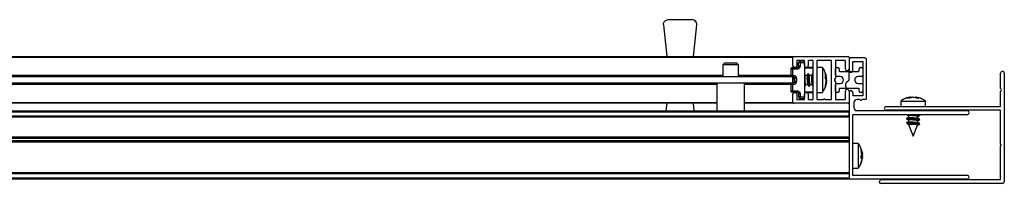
# Model space of a CAD drawing. Header units: millimetres. Extents: x 1896.76 to 1897.96, y 2768.06 to 2768.11.
# Tile 3 of 3: x 1897.65 to 1897.96, y 2768.06 to 2768.11. Entities that reach past the tile are written whole.
import ezdxf

# ---------------------------------------------------------------- set-up
doc = ezdxf.new("R2010")
doc.units = ezdxf.units.MM
doc.layers.add('SANINDUSA', color=3, linetype='Continuous')

msp = doc.modelspace()

# ---------------------------------------------------------------- linework, layer by layer
at = {"layer": 'SANINDUSA'}
for p, q in [((1897.855246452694, 2768.110111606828), (1897.855238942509, 2768.11026170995)), ((1897.855246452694, 2768.110111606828), (1897.85627737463, 2768.09986170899)), ((1897.856738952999, 2768.111761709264), (1897.86442211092, 2768.111761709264)), ((1897.864883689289, 2768.09986170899), (1897.865914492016, 2768.110111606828)), ((1897.362780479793, 2768.09986170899), (1897.896780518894, 2768.09986170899)), ((1897.896780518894, 2768.099561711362), (1897.362780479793, 2768.099561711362)), ((1897.896780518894, 2768.099561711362), (1897.896780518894, 2768.09986170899)), ((1897.896780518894, 2768.096961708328), (1897.896780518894, 2768.099561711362)), ((1897.897080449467, 2768.09986170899), (1897.914480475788, 2768.09986170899)), ((1897.91478052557, 2768.099561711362), (1897.91478052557, 2768.098961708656)), ((1897.919880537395, 2768.099461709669), (1897.91528048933, 2768.099461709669)), ((1897.874780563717, 2768.097761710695), (1897.874280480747, 2768.097261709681)), ((1897.874280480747, 2768.097261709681), (1897.874280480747, 2768.093361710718)), ((1897.879280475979, 2768.097261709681), (1897.874280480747, 2768.097261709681)), ((1897.878780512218, 2768.097761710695), (1897.874780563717, 2768.097761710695)), ((1897.879280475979, 2768.097261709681), (1897.878780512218, 2768.097761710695)), ((1897.879280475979, 2768.093361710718), (1897.879280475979, 2768.097261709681)), ((1897.896571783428, 2768.096326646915), (1897.898089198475, 2768.096353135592)), ((1897.896780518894, 2768.096961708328), (1897.896780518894, 2768.096330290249)), ((1897.898533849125, 2768.096361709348), (1897.896780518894, 2768.096361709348)), ((1897.897980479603, 2768.098561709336), (1897.897980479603, 2768.096961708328)), ((1897.900380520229, 2768.098661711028), (1897.898080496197, 2768.098661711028)), ((1897.899071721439, 2768.097837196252), (1897.898580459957, 2768.097837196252)), ((1897.898580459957, 2768.096853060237), (1897.898580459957, 2768.097837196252)), ((1897.900480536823, 2768.098361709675), (1897.899071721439, 2768.098337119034)), ((1897.900480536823, 2768.097861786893), (1897.899071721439, 2768.097837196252)), ((1897.899071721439, 2768.097837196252), (1897.899071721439, 2768.096853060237)), ((1897.900480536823, 2768.096961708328), (1897.900480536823, 2768.098561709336)), ((1897.900480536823, 2768.097861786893), (1897.900480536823, 2768.086861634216)), ((1897.903080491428, 2768.096361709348), (1897.900480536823, 2768.096361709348)), ((1897.903280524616, 2768.096161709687), (1897.900480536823, 2768.096161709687)), ((1897.901680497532, 2768.098561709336), (1897.901680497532, 2768.096961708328)), ((1897.903180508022, 2768.098661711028), (1897.901780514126, 2768.098661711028)), ((1897.903280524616, 2768.086161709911), (1897.903280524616, 2768.098561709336)), ((1897.904480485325, 2768.098561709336), (1897.904480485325, 2768.086161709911)), ((1897.906204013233, 2768.096361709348), (1897.904480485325, 2768.096361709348)), ((1897.90908053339, 2768.098661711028), (1897.904580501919, 2768.098661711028)), ((1897.906204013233, 2768.096361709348), (1897.906204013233, 2768.088361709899)), ((1897.906445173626, 2768.095977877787), (1897.906205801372, 2768.096305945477)), ((1897.909180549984, 2768.086161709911), (1897.909180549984, 2768.098561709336)), ((1897.910380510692, 2768.098561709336), (1897.910380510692, 2768.092916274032)), ((1897.913480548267, 2768.098661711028), (1897.910480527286, 2768.098661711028)), ((1897.910780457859, 2768.096361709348), (1897.911180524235, 2768.096361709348)), ((1897.913580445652, 2768.095961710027), (1897.913580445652, 2768.098561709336)), ((1897.91478052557, 2768.098961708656), (1897.91478052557, 2768.095461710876)), ((1897.915980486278, 2768.095461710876), (1897.915980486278, 2768.098261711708)), ((1897.915980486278, 2768.098261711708), (1897.919180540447, 2768.098261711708)), ((1897.918380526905, 2768.096361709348), (1897.918780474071, 2768.096361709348)), ((1897.919180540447, 2768.098261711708), (1897.919180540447, 2768.087261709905)), ((1897.920380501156, 2768.086561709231), (1897.920380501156, 2768.098961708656)), ((1897.896780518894, 2768.093361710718), (1897.362780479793, 2768.093361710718)), ((1897.38528051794, 2768.093861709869), (1897.874280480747, 2768.093861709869)), ((1897.879280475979, 2768.093861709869), (1897.896080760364, 2768.093861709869)), ((1897.896571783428, 2768.095826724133), (1897.896080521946, 2768.095826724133)), ((1897.896080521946, 2768.095826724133), (1897.896080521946, 2768.093875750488)), ((1897.896080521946, 2768.093875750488), (1897.896571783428, 2768.093875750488)), ((1897.898089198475, 2768.095853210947), (1897.896571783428, 2768.095826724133)), ((1897.896571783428, 2768.095826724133), (1897.896571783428, 2768.093875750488)), ((1897.896571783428, 2768.093875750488), (1897.896889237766, 2768.093870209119)), ((1897.896889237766, 2768.093370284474), (1897.896571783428, 2768.093375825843)), ((1897.896780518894, 2768.093372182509), (1897.896780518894, 2768.093361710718)), ((1897.896780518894, 2768.091361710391), (1897.896780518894, 2768.093361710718)), ((1897.900723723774, 2768.093821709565), (1897.900480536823, 2768.094222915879)), ((1897.901369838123, 2768.093821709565), (1897.900688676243, 2768.093821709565)), ((1897.901608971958, 2768.094368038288), (1897.901349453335, 2768.093775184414)), ((1897.90212371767, 2768.093821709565), (1897.901785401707, 2768.094379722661)), ((1897.90276983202, 2768.093821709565), (1897.902088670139, 2768.093821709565)), ((1897.903008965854, 2768.094368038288), (1897.902749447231, 2768.093775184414)), ((1897.903280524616, 2768.094222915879), (1897.903185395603, 2768.094379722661)), ((1897.907201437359, 2768.094511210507), (1897.907201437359, 2768.09442838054)), ((1897.907201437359, 2768.094327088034), (1897.907415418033, 2768.093555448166)), ((1897.907201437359, 2768.09372171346), (1897.907201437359, 2768.094327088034)), ((1897.907201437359, 2768.093652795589), (1897.90753510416, 2768.093074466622)), ((1897.907201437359, 2768.092766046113), (1897.907201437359, 2768.093652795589)), ((1897.90753510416, 2768.093074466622), (1897.907201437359, 2768.092997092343)), ((1897.907450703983, 2768.09343785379), (1897.907355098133, 2768.093951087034)), ((1897.90753510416, 2768.093074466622), (1897.907394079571, 2768.093681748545)), ((1897.907443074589, 2768.093053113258), (1897.90753510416, 2768.09264368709)), ((1897.910380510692, 2768.093861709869), (1897.910380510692, 2768.095961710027)), ((1897.911880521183, 2768.093461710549), (1897.910780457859, 2768.093461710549)), ((1897.911580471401, 2768.095961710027), (1897.911580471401, 2768.095261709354)), ((1897.911730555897, 2768.09511171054), (1897.914893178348, 2768.09511171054)), ((1897.91478052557, 2768.092450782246), (1897.91478052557, 2768.094611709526)), ((1897.91528048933, 2768.09511171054), (1897.917830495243, 2768.09511171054)), ((1897.918780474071, 2768.093461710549), (1897.917680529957, 2768.093461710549)), ((1897.917980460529, 2768.095261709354), (1897.917980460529, 2768.095961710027)), ((1897.919180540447, 2768.095961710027), (1897.919180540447, 2768.093861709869)), ((1897.96338048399, 2768.089664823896), (1897.96338048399, 2768.094511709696)), ((1897.964580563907, 2768.094511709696), (1897.964580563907, 2768.059711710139)), ((1897.896780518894, 2768.091361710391), (1897.362780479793, 2768.091361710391)), ((1897.872330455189, 2768.090861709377), (1897.387230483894, 2768.090861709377)), ((1897.872330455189, 2768.091361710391), (1897.872330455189, 2768.082461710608)), ((1897.881230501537, 2768.082461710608), (1897.881230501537, 2768.091361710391)), ((1897.896080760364, 2768.090861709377), (1897.881230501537, 2768.090861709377)), ((1897.896571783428, 2768.090847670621), (1897.896080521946, 2768.090847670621)), ((1897.896080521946, 2768.090847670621), (1897.896080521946, 2768.088896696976)), ((1897.896571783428, 2768.091347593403), (1897.896889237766, 2768.091353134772)), ((1897.896889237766, 2768.090853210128), (1897.896571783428, 2768.090847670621)), ((1897.896571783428, 2768.090847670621), (1897.896571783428, 2768.088896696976)), ((1897.896780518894, 2768.091361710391), (1897.896780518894, 2768.091351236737)), ((1897.897380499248, 2768.091853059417), (1897.897380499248, 2768.092870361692)), ((1897.897871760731, 2768.092870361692), (1897.897871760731, 2768.091853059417)), ((1897.900651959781, 2768.090355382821), (1897.900911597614, 2768.090948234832)), ((1897.900866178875, 2768.090901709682), (1897.901537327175, 2768.090901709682)), ((1897.901480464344, 2768.091010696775), (1897.901516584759, 2768.090935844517)), ((1897.901516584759, 2768.090935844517), (1897.901875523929, 2768.090343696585)), ((1897.902051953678, 2768.090355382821), (1897.902311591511, 2768.090948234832)), ((1897.902266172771, 2768.090901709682), (1897.902937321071, 2768.090901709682)), ((1897.90288045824, 2768.091010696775), (1897.902916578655, 2768.090935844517)), ((1897.902916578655, 2768.090935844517), (1897.903275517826, 2768.090343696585)), ((1897.90753510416, 2768.092079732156), (1897.907201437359, 2768.092766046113)), ((1897.907201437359, 2768.090596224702), (1897.90753510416, 2768.092079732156)), ((1897.90753510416, 2768.091648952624), (1897.907201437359, 2768.090212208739)), ((1897.907201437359, 2768.090212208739), (1897.907201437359, 2768.090596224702)), ((1897.907272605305, 2768.092619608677), (1897.90753510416, 2768.09264368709)), ((1897.907298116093, 2768.091703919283), (1897.90753510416, 2768.092444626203)), ((1897.90753510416, 2768.092278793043), (1897.907380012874, 2768.091684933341)), ((1897.90753510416, 2768.09264368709), (1897.907447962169, 2768.092464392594)), ((1897.91036239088, 2768.092858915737), (1897.910134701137, 2768.092533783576)), ((1897.910134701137, 2768.092189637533), (1897.91036239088, 2768.091864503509)), ((1897.910380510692, 2768.091807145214), (1897.910380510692, 2768.086161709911)), ((1897.910380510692, 2768.088761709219), (1897.910380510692, 2768.090861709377)), ((1897.910780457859, 2768.091261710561), (1897.911880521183, 2768.091261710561)), ((1897.91378047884, 2768.09011170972), (1897.91378047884, 2768.091239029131)), ((1897.913946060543, 2768.091610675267), (1897.914714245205, 2768.092302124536)), ((1897.917680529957, 2768.091261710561), (1897.918780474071, 2768.091261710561)), ((1897.919180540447, 2768.090861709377), (1897.919180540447, 2768.088761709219)), ((1897.896080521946, 2768.088896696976), (1897.896571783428, 2768.088896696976)), ((1897.896571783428, 2768.088896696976), (1897.898089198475, 2768.088870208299)), ((1897.898089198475, 2768.088370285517), (1897.896571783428, 2768.088396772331)), ((1897.896780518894, 2768.088393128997), (1897.896780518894, 2768.087761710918)), ((1897.896780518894, 2768.088361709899), (1897.898533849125, 2768.088361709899)), ((1897.896780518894, 2768.085161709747), (1897.896780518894, 2768.087761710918)), ((1897.897980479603, 2768.087761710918), (1897.897980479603, 2768.086161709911)), ((1897.898534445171, 2768.088361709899), (1897.898580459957, 2768.088148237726)), ((1897.898580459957, 2768.087870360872), (1897.898580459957, 2768.086886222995)), ((1897.899071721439, 2768.086886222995), (1897.898580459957, 2768.086886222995)), ((1897.899071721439, 2768.087870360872), (1897.899071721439, 2768.086886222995)), ((1897.900480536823, 2768.086861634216), (1897.899071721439, 2768.086886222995)), ((1897.900480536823, 2768.088561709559), (1897.903280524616, 2768.088561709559)), ((1897.900480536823, 2768.088361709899), (1897.903080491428, 2768.088361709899)), ((1897.900480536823, 2768.086161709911), (1897.900480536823, 2768.087761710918)), ((1897.901680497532, 2768.087761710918), (1897.901680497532, 2768.086161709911)), ((1897.904480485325, 2768.088361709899), (1897.906204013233, 2768.088361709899)), ((1897.911180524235, 2768.088361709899), (1897.910780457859, 2768.088361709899)), ((1897.911580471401, 2768.089461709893), (1897.911580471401, 2768.088761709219)), ((1897.914280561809, 2768.089611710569), (1897.911730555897, 2768.089611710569)), ((1897.913580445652, 2768.086161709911), (1897.913580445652, 2768.088761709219)), ((1897.917830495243, 2768.089611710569), (1897.914280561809, 2768.089611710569)), ((1897.91478052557, 2768.088761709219), (1897.91478052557, 2768.088261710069)), ((1897.91478052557, 2768.088261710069), (1897.91478052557, 2768.060961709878)), ((1897.915980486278, 2768.088261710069), (1897.915980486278, 2768.087261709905)), ((1897.919180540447, 2768.087261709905), (1897.915980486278, 2768.087261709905)), ((1897.917980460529, 2768.088761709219), (1897.917980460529, 2768.089461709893)), ((1897.918780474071, 2768.088361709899), (1897.918380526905, 2768.088361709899)), ((1897.933454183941, 2768.086532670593), (1897.934564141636, 2768.086866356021)), ((1897.935312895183, 2768.086866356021), (1897.934121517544, 2768.086532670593)), ((1897.934613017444, 2768.086670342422), (1897.934564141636, 2768.086866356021)), ((1897.935064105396, 2768.086866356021), (1897.934634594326, 2768.086768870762)), ((1897.936454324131, 2768.086532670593), (1897.935312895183, 2768.086866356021)), ((1897.935348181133, 2768.086866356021), (1897.936006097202, 2768.086682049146)), ((1897.935596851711, 2768.086866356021), (1897.936026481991, 2768.086768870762)), ((1897.936096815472, 2768.086866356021), (1897.936043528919, 2768.086652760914)), ((1897.936096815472, 2768.086866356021), (1897.937153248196, 2768.086532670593)), ((1897.96338048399, 2768.083911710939), (1897.96338048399, 2768.088658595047)), ((1897.9636103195, 2768.08935454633), (1897.96340384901, 2768.089600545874)), ((1897.96340384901, 2768.088722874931), (1897.9636103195, 2768.088968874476)), ((1897.387230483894, 2768.085161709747), (1897.872330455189, 2768.085161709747)), ((1897.872330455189, 2768.084861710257), (1897.387230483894, 2768.084861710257)), ((1897.85627737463, 2768.084861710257), (1897.856035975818, 2768.082461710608)), ((1897.8651250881, 2768.082461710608), (1897.864883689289, 2768.084861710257)), ((1897.881230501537, 2768.085161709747), (1897.896780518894, 2768.085161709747)), ((1897.896780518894, 2768.084861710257), (1897.881230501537, 2768.084861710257)), ((1897.896780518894, 2768.084861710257), (1897.896780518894, 2768.085161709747)), ((1897.914480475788, 2768.084861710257), (1897.897080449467, 2768.084861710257)), ((1897.898080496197, 2768.086061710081), (1897.900380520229, 2768.086061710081)), ((1897.900480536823, 2768.086361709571), (1897.899071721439, 2768.086386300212)), ((1897.901780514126, 2768.086061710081), (1897.903180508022, 2768.086061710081)), ((1897.904580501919, 2768.086061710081), (1897.906530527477, 2768.086061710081)), ((1897.907130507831, 2768.086061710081), (1897.90908053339, 2768.086061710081)), ((1897.910480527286, 2768.086061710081), (1897.913480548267, 2768.086061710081)), ((1897.91628053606, 2768.085061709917), (1897.91628053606, 2768.083461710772)), ((1897.918280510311, 2768.086061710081), (1897.917280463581, 2768.086061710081)), ((1897.919880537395, 2768.086061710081), (1897.918880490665, 2768.086061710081)), ((1897.92668047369, 2768.083811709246), (1897.963280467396, 2768.083811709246)), ((1897.931330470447, 2768.085535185), (1897.931330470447, 2768.083811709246)), ((1897.931330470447, 2768.085535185), (1897.938093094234, 2768.085535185)), ((1897.934121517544, 2768.086532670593), (1897.933454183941, 2768.086532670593)), ((1897.937153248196, 2768.086532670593), (1897.936454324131, 2768.086532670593)), ((1897.938093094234, 2768.085535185), (1897.93933048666, 2768.085535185)), ((1897.93933048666, 2768.083811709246), (1897.93933048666, 2768.085535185)), ((1896.810780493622, 2768.082461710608), (1897.91478052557, 2768.082461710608)), ((1896.810780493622, 2768.082161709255), (1897.91478052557, 2768.082161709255)), ((1897.91478052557, 2768.080761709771), (1896.810780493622, 2768.080761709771)), ((1897.91478052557, 2768.08046171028), (1896.810780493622, 2768.08046171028)), ((1897.91478052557, 2768.08036171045), (1896.810780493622, 2768.08036171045)), ((1897.91478052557, 2768.080761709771), (1897.91478052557, 2768.082161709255)), ((1897.915980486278, 2768.081261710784), (1897.952680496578, 2768.081261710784)), ((1897.915980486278, 2768.061661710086), (1897.915980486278, 2768.081261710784)), ((1897.952680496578, 2768.082461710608), (1897.917280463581, 2768.082461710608)), ((1897.963280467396, 2768.082611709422), (1897.92668047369, 2768.082611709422)), ((1897.933311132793, 2768.081215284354), (1897.93387046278, 2768.08087329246)), ((1897.933316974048, 2768.082611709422), (1897.933562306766, 2768.082461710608)), ((1897.933423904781, 2768.081261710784), (1897.933867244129, 2768.080952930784)), ((1897.933495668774, 2768.082611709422), (1897.93371107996, 2768.082461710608)), ((1897.93387046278, 2768.080982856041), (1897.93387046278, 2768.080278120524)), ((1897.9367631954, 2768.080634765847), (1897.937363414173, 2768.080866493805)), ((1897.936790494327, 2768.079972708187), (1897.936790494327, 2768.080660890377)), ((1897.937375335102, 2768.080965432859), (1897.936949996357, 2768.081261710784)), ((1897.937237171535, 2768.082461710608), (1897.937021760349, 2768.082611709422)), ((1897.937349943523, 2768.081108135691), (1897.937098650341, 2768.081261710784)), ((1897.937349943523, 2768.082508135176), (1897.937180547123, 2768.082611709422)), ((1897.93740752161, 2768.082461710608), (1897.937349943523, 2768.082508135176)), ((1897.96338048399, 2768.071761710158), (1897.96338048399, 2768.082511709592)), ((1897.933285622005, 2768.079957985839), (1897.933867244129, 2768.0795529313)), ((1897.933285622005, 2768.078557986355), (1897.933867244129, 2768.078152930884)), ((1897.933897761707, 2768.080288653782), (1897.933297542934, 2768.080056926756)), ((1897.933897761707, 2768.078888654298), (1897.933297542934, 2768.07865692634)), ((1897.933311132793, 2768.079815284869), (1897.93387046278, 2768.079473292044)), ((1897.933311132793, 2768.078415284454), (1897.93387046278, 2768.07807329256)), ((1897.93387046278, 2768.079582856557), (1897.93387046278, 2768.078878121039)), ((1897.93387046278, 2768.078182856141), (1897.93387046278, 2768.078011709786)), ((1897.93387046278, 2768.078011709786), (1897.935330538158, 2768.074311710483)), ((1897.936317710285, 2768.078011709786), (1897.93387046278, 2768.078011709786)), ((1897.935330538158, 2768.074311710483), (1897.936717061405, 2768.077825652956)), ((1897.936674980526, 2768.077800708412), (1897.937363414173, 2768.078066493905)), ((1897.936684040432, 2768.077851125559), (1897.937337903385, 2768.078135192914)), ((1897.936717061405, 2768.077825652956), (1897.936736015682, 2768.077873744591)), ((1897.9367631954, 2768.079234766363), (1897.937363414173, 2768.079466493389)), ((1897.937349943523, 2768.079708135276), (1897.936790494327, 2768.080050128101)), ((1897.936790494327, 2768.078572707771), (1897.936790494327, 2768.079260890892)), ((1897.937349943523, 2768.07830813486), (1897.936790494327, 2768.078650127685)), ((1897.937375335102, 2768.079565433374), (1897.936793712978, 2768.079970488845)), ((1897.937375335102, 2768.07816543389), (1897.936793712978, 2768.078570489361)), ((1896.810780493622, 2768.074061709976), (1897.91478052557, 2768.074061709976)), ((1896.810780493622, 2768.073961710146), (1897.91478052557, 2768.073961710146)), ((1896.810780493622, 2768.073661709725), (1897.91478052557, 2768.073661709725)), ((1897.91478052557, 2768.072761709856), (1896.810780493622, 2768.072761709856)), ((1897.91478052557, 2768.0724617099), (1896.810780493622, 2768.0724617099)), ((1897.91478052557, 2768.07236171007), (1896.810780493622, 2768.07236171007)), ((1897.91478052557, 2768.072761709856), (1897.91478052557, 2768.073661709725)), ((1897.917704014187, 2768.071961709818), (1897.915980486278, 2768.071961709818)), ((1897.917704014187, 2768.071961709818), (1897.917704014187, 2768.063961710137)), ((1897.917930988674, 2768.071591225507), (1897.917716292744, 2768.071912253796)), ((1897.96338048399, 2768.060411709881), (1897.96338048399, 2768.071161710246)), ((1897.918701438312, 2768.070145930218), (1897.919035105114, 2768.068587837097)), ((1897.918701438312, 2768.069981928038), (1897.918701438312, 2768.070145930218)), ((1897.919035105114, 2768.06840386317), (1897.918701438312, 2768.069981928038)), ((1897.919035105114, 2768.068204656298), (1897.918701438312, 2768.069654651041)), ((1897.919035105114, 2768.068076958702), (1897.918701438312, 2768.069393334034)), ((1897.918701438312, 2768.068075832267), (1897.919035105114, 2768.06840386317)), ((1897.918701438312, 2768.067123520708), (1897.918701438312, 2768.068075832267)), ((1897.918701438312, 2768.067847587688), (1897.919035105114, 2768.067519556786)), ((1897.919035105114, 2768.067919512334), (1897.918810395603, 2768.068664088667)), ((1897.918829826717, 2768.067734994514), (1897.919035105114, 2768.068204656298)), ((1897.918852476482, 2768.068674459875), (1897.919035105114, 2768.068003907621)), ((1897.918857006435, 2768.068126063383), (1897.919035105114, 2768.067718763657)), ((1897.918907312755, 2768.067697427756), (1897.919035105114, 2768.068076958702)), ((1897.918929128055, 2768.069132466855), (1897.919035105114, 2768.068688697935)), ((1897.919035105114, 2768.067519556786), (1897.918701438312, 2768.067567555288)), ((1897.918701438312, 2768.067403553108), (1897.919035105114, 2768.067335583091)), ((1897.919035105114, 2768.067335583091), (1897.918701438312, 2768.067123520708)), ((1897.918701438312, 2768.065777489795), (1897.919035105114, 2768.067335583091)), ((1897.918701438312, 2768.065941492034), (1897.918701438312, 2768.065777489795)), ((1897.918928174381, 2768.066786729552), (1897.919035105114, 2768.067234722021)), ((1897.919035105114, 2768.067519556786), (1897.918971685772, 2768.067219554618)), ((1896.810780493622, 2768.062561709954), (1897.91478052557, 2768.062561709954)), ((1897.91478052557, 2768.062461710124), (1896.810780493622, 2768.062461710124)), ((1897.91478052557, 2768.062161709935), (1896.810780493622, 2768.062161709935)), ((1897.91478052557, 2768.062161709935), (1897.91478052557, 2768.060761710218)), ((1897.915980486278, 2768.063961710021), (1897.917704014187, 2768.063961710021)), ((1897.952680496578, 2768.061661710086), (1897.915980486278, 2768.061661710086)), ((1897.917718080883, 2768.064027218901), (1897.917869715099, 2768.064222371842)), ((1897.91478052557, 2768.060761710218), (1896.810780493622, 2768.060761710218)), ((1897.91478052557, 2768.060461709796), (1896.810780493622, 2768.060461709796)), ((1897.91478052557, 2768.060461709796), (1897.91478052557, 2768.060761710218)), ((1897.952680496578, 2768.060461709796), (1897.91528048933, 2768.060461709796)), ((1897.924580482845, 2768.059411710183), (1897.924580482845, 2768.059711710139)), ((1897.963980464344, 2768.059111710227), (1897.924880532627, 2768.059111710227)), ((1897.925180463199, 2768.060311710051), (1897.963280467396, 2768.060311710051))]:
    msp.add_line(p, q, dxfattribs=at)
at = {"layer": 'SANINDUSA', "flags": 128}
for points in [[(1897.900780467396, 2768.091033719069), (1897.900687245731, 2768.091350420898), (1897.900607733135, 2768.091828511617), (1897.900554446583, 2768.092393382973), (1897.900535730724, 2768.092956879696), (1897.900554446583, 2768.093431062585), (1897.900607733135, 2768.09374193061), (1897.900687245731, 2768.093840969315), (1897.900718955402, 2768.093821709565)], [(1897.901785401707, 2768.094379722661), (1897.901698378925, 2768.09445709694), (1897.901586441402, 2768.094306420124), (1897.901511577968, 2768.093859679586), (1897.901485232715, 2768.093184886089)], [(1897.901485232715, 2768.093184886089), (1897.901511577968, 2768.092384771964), (1897.901586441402, 2768.091581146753), (1897.901698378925, 2768.090896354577), (1897.901830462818, 2768.090434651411), (1897.90196266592, 2768.090266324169), (1897.902051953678, 2768.090355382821)], [(1897.902180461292, 2768.091033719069), (1897.902087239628, 2768.091350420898), (1897.902007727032, 2768.091828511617), (1897.901954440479, 2768.092393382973), (1897.901935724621, 2768.092956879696), (1897.901954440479, 2768.093431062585), (1897.902007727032, 2768.09374193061), (1897.902087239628, 2768.093840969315), (1897.902118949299, 2768.093821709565)], [(1897.903185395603, 2768.094379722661), (1897.903098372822, 2768.09445709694), (1897.902986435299, 2768.094306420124), (1897.902911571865, 2768.093859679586), (1897.902885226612, 2768.093184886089)], [(1897.900475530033, 2768.090343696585), (1897.900562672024, 2768.090266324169), (1897.900651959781, 2768.090355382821)], [(1897.933253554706, 2768.081261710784), (1897.933422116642, 2768.081161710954), (1897.933687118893, 2768.081078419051)], [(1897.933311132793, 2768.082615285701), (1897.933422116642, 2768.082561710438), (1897.933687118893, 2768.082478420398)], [(1897.933867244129, 2768.080952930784), (1897.933839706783, 2768.080984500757), (1897.933938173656, 2768.081037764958), (1897.934247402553, 2768.081056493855), (1897.934719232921, 2768.081037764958), (1897.93527987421, 2768.080984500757), (1897.93584194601, 2768.080905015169), (1897.936317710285, 2768.080811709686)], [(1897.936284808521, 2768.081261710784), (1897.936780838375, 2768.081161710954), (1897.937243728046, 2768.081029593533), (1897.937415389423, 2768.080917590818), (1897.937363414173, 2768.080866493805)], [(1897.936548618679, 2768.082611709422), (1897.936780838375, 2768.082561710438), (1897.937152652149, 2768.082461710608)], [(1897.937337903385, 2768.080935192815), (1897.937424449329, 2768.081029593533), (1897.937349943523, 2768.081108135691)], [(1897.933323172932, 2768.079988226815), (1897.933236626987, 2768.079893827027), (1897.933422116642, 2768.079761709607), (1897.933687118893, 2768.079678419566)], [(1897.933323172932, 2768.07858822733), (1897.933236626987, 2768.078493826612), (1897.933422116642, 2768.078361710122), (1897.933687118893, 2768.078278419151)], [(1897.933285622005, 2768.079957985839), (1897.933245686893, 2768.080005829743), (1897.933391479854, 2768.080080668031), (1897.933832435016, 2768.080106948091), (1897.934501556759, 2768.080080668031), (1897.935296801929, 2768.080005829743), (1897.936097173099, 2768.079893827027), (1897.936780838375, 2768.079761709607), (1897.937243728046, 2768.079629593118), (1897.937415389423, 2768.079517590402), (1897.937363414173, 2768.079466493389)], [(1897.933285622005, 2768.078557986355), (1897.933245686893, 2768.078605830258), (1897.933391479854, 2768.078680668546), (1897.933832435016, 2768.078706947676), (1897.934501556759, 2768.078680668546), (1897.935296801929, 2768.078605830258), (1897.936097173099, 2768.078493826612), (1897.936780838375, 2768.078361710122), (1897.937243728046, 2768.078229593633), (1897.937415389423, 2768.078117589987), (1897.937363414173, 2768.078066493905)], [(1897.933867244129, 2768.0795529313), (1897.933839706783, 2768.079584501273), (1897.933938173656, 2768.079637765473), (1897.934247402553, 2768.07965649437), (1897.934719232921, 2768.079637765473), (1897.93527987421, 2768.079584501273), (1897.93584194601, 2768.079505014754), (1897.936317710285, 2768.079411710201)], [(1897.933867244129, 2768.078152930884), (1897.933839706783, 2768.078184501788), (1897.933938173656, 2768.078237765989), (1897.934247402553, 2768.078256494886), (1897.934719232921, 2768.078237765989), (1897.93527987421, 2768.078184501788), (1897.93584194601, 2768.078105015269), (1897.936317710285, 2768.078011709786)], [(1897.936793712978, 2768.079970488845), (1897.936693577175, 2768.080018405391), (1897.936359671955, 2768.080111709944)], [(1897.936793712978, 2768.078570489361), (1897.936693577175, 2768.078618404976), (1897.936359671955, 2768.078711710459)], [(1897.936790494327, 2768.080045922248), (1897.936809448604, 2768.080018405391), (1897.936790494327, 2768.079972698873)], [(1897.936790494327, 2768.078645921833), (1897.936809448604, 2768.078618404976), (1897.936790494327, 2768.078572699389)], [(1897.937337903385, 2768.07953519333), (1897.937424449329, 2768.079629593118), (1897.937349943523, 2768.079708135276)], [(1897.937337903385, 2768.078135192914), (1897.937424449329, 2768.078229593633), (1897.937349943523, 2768.07830813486)]]:
    msp.add_lwpolyline(points, dxfattribs=at)
at = {"layer": 'SANINDUSA'}
for centre, radius, start, end in [((1897.864422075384, 2768.110261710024), 0.001500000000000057, 0, 90), ((1897.864422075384, 2768.110261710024), 0.001500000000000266, 354.2568061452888, 0), ((1897.897080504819, 2768.099561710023), 0.0003000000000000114, 90, 180), ((1897.914480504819, 2768.099561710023), 0.0003000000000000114, 0, 90), ((1897.915280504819, 2768.098961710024), 0.0005000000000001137, 90, 180), ((1897.919880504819, 2768.098961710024), 0.0005000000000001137, 0, 90), ((1897.896580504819, 2768.09582672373), 0.0005000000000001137, 90.99999999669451, 180), ((1897.903852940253, 2768.096076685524), 0.007285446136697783, 178.0338137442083, 181.9661862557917), ((1897.897380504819, 2768.096961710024), 0.0006000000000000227, 180, 0), ((1897.898080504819, 2768.098561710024), 0.0001000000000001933, 90, 180), ((1897.899080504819, 2768.097837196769), 0.0005000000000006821, 90.99999999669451, 180), ((1897.906352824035, 2768.098087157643), 0.007285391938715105, 178.0337991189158, 181.9662008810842), ((1897.900380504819, 2768.098561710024), 0.0001000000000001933, 0, 90), ((1897.901080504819, 2768.096961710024), 0.0006000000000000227, 180, 0), ((1897.901780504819, 2768.098561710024), 0.0001000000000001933, 90, 180), ((1897.903080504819, 2768.096161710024), 0.0002000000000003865, 0, 90), ((1897.903180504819, 2768.098561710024), 0.0001000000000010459, 0, 90), ((1897.904580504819, 2768.098561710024), 9.999999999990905e-05, 90, 180), ((1897.909080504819, 2768.098561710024), 9.999999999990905e-05, 0, 90), ((1897.910480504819, 2768.098561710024), 9.999999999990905e-05, 90, 180), ((1897.910780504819, 2768.095961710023), 0.0003999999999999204, 90, 180), ((1897.911180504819, 2768.095961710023), 0.0004000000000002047, 0, 90), ((1897.913480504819, 2768.098561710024), 9.999999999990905e-05, 0, 90), ((1897.918380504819, 2768.095961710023), 0.0004000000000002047, 90, 180), ((1897.918780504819, 2768.095961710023), 0.0004000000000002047, 0, 90), ((1897.896580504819, 2768.093875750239), 0.0005000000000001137, 180, 269.0000000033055), ((1897.903853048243, 2768.093625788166), 0.007285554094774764, 178.0338355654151, 181.9661644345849), ((1897.910214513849, 2768.093193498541), 0.01292909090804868, 179.535906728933, 187.3018824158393), ((1897.909860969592, 2768.092695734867), 0.00699287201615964, 175.9888860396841, 199.6545279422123), ((1897.910780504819, 2768.093861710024), 0.0003999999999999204, 180, 270), ((1897.911730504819, 2768.095261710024), 0.000150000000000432, 180, 270), ((1897.911880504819, 2768.092361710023), 0.001100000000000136, 270, 90), ((1897.914180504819, 2768.095961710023), 0.0006000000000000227, 180, 0), ((1897.915380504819, 2768.095461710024), 0.0006000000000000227, 180, 0), ((1897.915280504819, 2768.094611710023), 0.0005000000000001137, 90, 180), ((1897.917680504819, 2768.092361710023), 0.001100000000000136, 90, 270), ((1897.917830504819, 2768.095261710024), 0.000150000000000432, 270, 0), ((1897.918780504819, 2768.093861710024), 0.0004000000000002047, 270, 0), ((1897.963980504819, 2768.094511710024), 0.0006000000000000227, 0, 180), ((1897.896580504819, 2768.090847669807), 0.0005000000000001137, 90.99999999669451, 180), ((1897.903853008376, 2768.091097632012), 0.00728551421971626, 178.0338321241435, 181.9661678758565), ((1897.910380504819, 2768.092361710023), 0.000300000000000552, 145.0000000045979, 214.9999999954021), ((1897.910280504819, 2768.092916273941), 9.999999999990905e-05, 325.0000000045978, 0), ((1897.910280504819, 2768.091807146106), 0.0001000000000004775, 0, 34.99999999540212), ((1897.910780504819, 2768.090861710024), 0.0003999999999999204, 90, 180), ((1897.914280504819, 2768.091239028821), 0.0005000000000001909, 131.9872125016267, 180), ((1897.914280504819, 2768.090111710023), 0.0005000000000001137, 180, 270), ((1897.914580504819, 2768.092450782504), 0.0002000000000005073, 311.9872125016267, 0), ((1897.918780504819, 2768.090861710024), 0.0004000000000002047, 0, 90), ((1897.896580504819, 2768.088896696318), 0.0005000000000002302, 180, 269.0000000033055), ((1897.903853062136, 2768.088646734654), 0.00728556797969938, 178.0338393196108, 181.9661606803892), ((1897.897380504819, 2768.087761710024), 0.0006000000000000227, 0, 180), ((1897.899080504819, 2768.086886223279), 0.0005000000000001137, 180, 269.0000000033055), ((1897.906352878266, 2768.086636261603), 0.007285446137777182, 178.0338137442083, 181.9661862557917), ((1897.901080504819, 2768.087761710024), 0.0006000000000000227, 0, 180), ((1897.903080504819, 2768.088561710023), 0.0002000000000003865, 270, 0), ((1897.910780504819, 2768.088761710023), 0.0004000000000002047, 180, 270), ((1897.911180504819, 2768.088761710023), 0.0003999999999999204, 270, 0), ((1897.911730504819, 2768.089461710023), 0.0001499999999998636, 90, 180), ((1897.914180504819, 2768.088761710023), 0.0006000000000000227, 0, 180), ((1897.915380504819, 2768.088261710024), 0.0006000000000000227, 0, 180), ((1897.917830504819, 2768.089461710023), 0.0001499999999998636, 0, 90), ((1897.918380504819, 2768.088761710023), 0.0003999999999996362, 180, 270), ((1897.918780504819, 2768.088761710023), 0.0004000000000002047, 270, 0), ((1897.963480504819, 2768.089664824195), 0.0001000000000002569, 180, 220.0000000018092), ((1897.963480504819, 2768.088658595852), 9.999999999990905e-05, 139.9999999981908, 180), ((1897.963380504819, 2768.089161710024), 0.0003000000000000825, 319.9999999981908, 40.00000000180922), ((1897.897080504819, 2768.085161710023), 0.0003000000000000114, 180, 270), ((1897.898080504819, 2768.086161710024), 0.0001000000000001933, 180, 270), ((1897.900380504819, 2768.086161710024), 0.0001000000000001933, 270, 0), ((1897.901780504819, 2768.086161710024), 0.0001000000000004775, 180, 270), ((1897.903180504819, 2768.086161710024), 0.0001000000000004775, 270, 0), ((1897.904580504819, 2768.086161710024), 9.999999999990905e-05, 180, 270), ((1897.906830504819, 2768.085936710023), 0.0003250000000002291, 22.61986494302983, 157.3801350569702), ((1897.909080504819, 2768.086161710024), 9.999999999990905e-05, 270, 0), ((1897.910480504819, 2768.086161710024), 9.999999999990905e-05, 180, 270), ((1897.913480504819, 2768.086161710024), 9.999999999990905e-05, 270, 0), ((1897.914480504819, 2768.085161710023), 0.0003000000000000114, 270, 0), ((1897.917280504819, 2768.085061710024), 0.000999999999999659, 90, 180), ((1897.918580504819, 2768.086186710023), 0.0003250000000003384, 202.6198649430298, 337.3801350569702), ((1897.919880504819, 2768.086561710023), 0.0005000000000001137, 270, 0), ((1897.926680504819, 2768.083211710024), 0.0006000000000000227, 90, 270), ((1897.963280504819, 2768.083911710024), 0.0001000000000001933, 270, 0), ((1897.917280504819, 2768.083461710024), 0.001000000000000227, 180, 270), ((1897.952680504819, 2768.081861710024), 0.0006000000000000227, 270, 90), ((1897.963280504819, 2768.082511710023), 0.0001000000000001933, 0, 90), ((1897.963255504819, 2768.071461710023), 0.0003249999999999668, 292.6198649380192, 67.38013506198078), ((1897.952680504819, 2768.061061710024), 0.0006000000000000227, 270, 90), ((1897.915280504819, 2768.060961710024), 0.0005000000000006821, 180, 270), ((1897.925180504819, 2768.059711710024), 0.0006000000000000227, 90, 180), ((1897.924880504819, 2768.059411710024), 0.0003000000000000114, 180, 270), ((1897.963280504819, 2768.060411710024), 0.0001000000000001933, 270, 0), ((1897.963980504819, 2768.059711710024), 0.0006000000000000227, 270, 0)]:
    msp.add_arc(centre, radius, start, end, dxfattribs=at)
for centre, major_axis, ratio, start_param, end_param in [((1897.900785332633, 2768.092361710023), (-9.899984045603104e-05, 0.00145992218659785), 0.1522573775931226, 6.272860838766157, 8.985934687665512), ((1897.902185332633, 2768.092361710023), (-9.89998404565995e-05, 0.00145992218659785), 0.1522573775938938, 6.272860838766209, 8.985934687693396), ((1897.935330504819, 2768.080806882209), (0.001459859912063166, -0.0001782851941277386), 0.1134399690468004, 0.8420914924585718, 3.155445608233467), ((1897.935330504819, 2768.079406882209), (0.001459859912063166, -0.0001782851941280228), 0.1134399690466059, 0.842091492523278, 3.155445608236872), ((1897.935330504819, 2768.078006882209), (0.001459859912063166, -0.0001782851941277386), 0.1134399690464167, 0.842091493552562, 3.155445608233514)]:
    msp.add_ellipse(centre, major_axis=major_axis, ratio=ratio, start_param=start_param, end_param=end_param, dxfattribs=at)
for points, knots in [([(1897.855238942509, 2768.11026170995), (1897.855261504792, 2768.110458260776), (1897.855306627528, 2768.110851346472), (1897.85565340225, 2768.111347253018), (1897.856149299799, 2768.111694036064), (1897.856542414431, 2768.111739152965), (1897.856738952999, 2768.111761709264)], [0, 0, 0, 0, 0.2500011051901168, 0.49998191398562, 0.7500148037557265, 1, 1, 1, 1]), ([(1897.898085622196, 2768.096206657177), (1897.898085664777, 2768.0962284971), (1897.89808574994, 2768.096272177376), (1897.89808654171, 2768.096317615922), (1897.898087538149, 2768.096347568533), (1897.898088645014, 2768.096351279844), (1897.898089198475, 2768.096353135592)], [0, 0, 0, 0, 0.2500099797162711, 0.5000248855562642, 0.7500000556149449, 1, 1, 1, 1]), ([(1897.898089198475, 2768.095853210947), (1897.898088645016, 2768.095885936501), (1897.898087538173, 2768.095951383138), (1897.89808654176, 2768.09604556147), (1897.898085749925, 2768.096133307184), (1897.898085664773, 2768.096182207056), (1897.898085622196, 2768.096206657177)], [0, 0, 0, 0, 0.2500170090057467, 0.4999998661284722, 0.749998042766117, 0.9999999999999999, 0.9999999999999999, 0.9999999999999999, 0.9999999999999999]), ([(1897.899071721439, 2768.096853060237), (1897.899058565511, 2768.096728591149), (1897.899038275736, 2768.096536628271), (1897.898916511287, 2768.096305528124), (1897.89879004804, 2768.096147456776), (1897.898634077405, 2768.096018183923), (1897.898405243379, 2768.095892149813), (1897.898213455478, 2768.095868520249), (1897.898089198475, 2768.095853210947)], [0, 0, 0, 0, 0.2396609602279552, 0.3696179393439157, 0.4999638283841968, 0.6299587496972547, 0.7602548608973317, 1, 1, 1, 1]), ([(1897.898437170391, 2768.096502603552), (1897.898413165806, 2768.09648078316), (1897.898365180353, 2768.096437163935), (1897.898278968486, 2768.096391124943), (1897.898186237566, 2768.096360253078), (1897.898121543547, 2768.096355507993), (1897.898089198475, 2768.096353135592)], [0, 0, 0, 0, 0.2500844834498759, 0.4999218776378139, 0.7499759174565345, 1, 1, 1, 1]), ([(1897.898580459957, 2768.096853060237), (1897.898574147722, 2768.096789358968), (1897.898561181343, 2768.09665850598), (1897.898479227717, 2768.096555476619), (1897.898437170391, 2768.096502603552)], [0, 0, 0, 0, 0.4868155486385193, 1, 1, 1, 1]), ([(1897.898723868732, 2768.096853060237), (1897.898702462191, 2768.096853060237), (1897.898659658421, 2768.096853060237), (1897.898615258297, 2768.096853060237), (1897.898585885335, 2768.096853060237), (1897.898582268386, 2768.096853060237), (1897.898580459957, 2768.096853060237)], [0, 0, 0, 0, 0.2499906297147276, 0.4998724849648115, 0.7499424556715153, 1, 1, 1, 1]), ([(1897.899071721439, 2768.096853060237), (1897.899039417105, 2768.096853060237), (1897.898974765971, 2768.096853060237), (1897.898882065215, 2768.096853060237), (1897.898795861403, 2768.096853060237), (1897.898747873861, 2768.096853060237), (1897.898723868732, 2768.096853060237)], [0, 0, 0, 0, 0.2497915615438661, 0.4999114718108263, 0.7498373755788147, 1, 1, 1, 1]), ([(1897.907437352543, 2768.093695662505), (1897.907309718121, 2768.094143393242), (1897.907048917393, 2768.095058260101), (1897.906580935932, 2768.095956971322), (1897.906221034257, 2768.096329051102), (1897.906199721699, 2768.09635108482)], [0, 0, 0, 0, 0.4741550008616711, 0.968860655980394, 1, 1, 1, 1]), ([(1897.896889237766, 2768.093870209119), (1897.896888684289, 2768.093837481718), (1897.896887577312, 2768.093772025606), (1897.896886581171, 2768.09367786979), (1897.896885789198, 2768.093590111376), (1897.896885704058, 2768.093541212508), (1897.896885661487, 2768.093516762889)], [0, 0, 0, 0, 0.2500059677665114, 0.5000219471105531, 0.7500090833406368, 1, 1, 1, 1]), ([(1897.896885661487, 2768.093516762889), (1897.896885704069, 2768.093494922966), (1897.896885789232, 2768.09345124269), (1897.896886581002, 2768.093405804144), (1897.89688757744, 2768.093375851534), (1897.896888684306, 2768.093372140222), (1897.896889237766, 2768.093370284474)], [0, 0, 0, 0, 0.2500099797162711, 0.5000248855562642, 0.7500000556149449, 1, 1, 1, 1]), ([(1897.896889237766, 2768.093870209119), (1897.897013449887, 2768.093854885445), (1897.897205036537, 2768.093831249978), (1897.897433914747, 2768.093705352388), (1897.897589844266, 2768.093576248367), (1897.897716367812, 2768.093418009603), (1897.897838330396, 2768.093187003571), (1897.897858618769, 2768.092994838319), (1897.897871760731, 2768.092870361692)], [0, 0, 0, 0, 0.2396741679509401, 0.3696770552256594, 0.5000350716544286, 0.6300097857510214, 0.760335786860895, 1, 1, 1, 1]), ([(1897.896889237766, 2768.093370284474), (1897.896921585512, 2768.093367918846), (1897.896986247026, 2768.093363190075), (1897.897078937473, 2768.093332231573), (1897.897165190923, 2768.093286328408), (1897.897213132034, 2768.093242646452), (1897.897237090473, 2768.093220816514)], [0, 0, 0, 0, 0.2500876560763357, 0.4999126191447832, 0.7500827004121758, 0.9999999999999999, 0.9999999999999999, 0.9999999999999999, 0.9999999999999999]), ([(1897.897149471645, 2768.093775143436), (1897.897149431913, 2768.093775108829), (1897.897133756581, 2768.093761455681), (1897.897099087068, 2768.09358354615), (1897.897076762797, 2768.093287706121), (1897.897070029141, 2768.092924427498), (1897.897077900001, 2768.092522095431), (1897.897106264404, 2768.092056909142), (1897.897143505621, 2768.091672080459), (1897.89717293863, 2768.091504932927), (1897.897181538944, 2768.091456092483)], [0, 0, 0, 0, 0.0004331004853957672, 0.1708668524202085, 0.3397111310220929, 0.4549005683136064, 0.5963924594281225, 0.7632403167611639, 0.9308189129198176, 1, 1, 1, 1]), ([(1897.897237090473, 2768.093220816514), (1897.89727919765, 2768.093167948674), (1897.897361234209, 2768.093064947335), (1897.897374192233, 2768.092934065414), (1897.897380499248, 2768.092870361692)], [0, 0, 0, 0, 0.5132733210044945, 0.9999999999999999, 0.9999999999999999, 0.9999999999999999, 0.9999999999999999]), ([(1897.901349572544, 2768.093775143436), (1897.901349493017, 2768.093775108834), (1897.901318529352, 2768.093761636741), (1897.901306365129, 2768.093583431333), (1897.90127549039, 2768.093287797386), (1897.901270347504, 2768.092924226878), (1897.901277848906, 2768.092523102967), (1897.901305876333, 2768.092052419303), (1897.901354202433, 2768.091593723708), (1897.901414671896, 2768.091221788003), (1897.901459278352, 2768.091078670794), (1897.901480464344, 2768.091010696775)], [0, 0, 0, 0, 0.0003503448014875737, 0.1364051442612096, 0.2711958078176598, 0.3631519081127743, 0.4761053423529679, 0.6093005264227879, 0.7430790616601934, 0.8779745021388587, 1, 1, 1, 1]), ([(1897.90274956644, 2768.093775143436), (1897.902749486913, 2768.093775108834), (1897.902718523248, 2768.093761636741), (1897.902706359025, 2768.093583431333), (1897.902675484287, 2768.093287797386), (1897.9026703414, 2768.092924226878), (1897.902677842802, 2768.092523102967), (1897.902705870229, 2768.092052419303), (1897.90275419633, 2768.091593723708), (1897.902814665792, 2768.091221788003), (1897.902859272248, 2768.091078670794), (1897.90288045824, 2768.091010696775)], [0, 0, 0, 0, 0.0003503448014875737, 0.1364051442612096, 0.2711958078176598, 0.3631519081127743, 0.4761053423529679, 0.6093005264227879, 0.7430790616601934, 0.8779745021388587, 1, 1, 1, 1]), ([(1897.896885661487, 2768.091206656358), (1897.896885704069, 2768.091228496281), (1897.896885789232, 2768.091272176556), (1897.896886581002, 2768.091317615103), (1897.89688757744, 2768.091347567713), (1897.896888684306, 2768.091351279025), (1897.896889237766, 2768.091353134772)], [0, 0, 0, 0, 0.2500099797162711, 0.5000248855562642, 0.7500000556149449, 1, 1, 1, 1]), ([(1897.896889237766, 2768.090853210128), (1897.89688868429, 2768.090885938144), (1897.896887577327, 2768.090951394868), (1897.896886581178, 2768.091045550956), (1897.896885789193, 2768.091133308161), (1897.896885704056, 2768.091182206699), (1897.896885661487, 2768.091206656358)], [0, 0, 0, 0, 0.2500105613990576, 0.5000264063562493, 0.7500092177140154, 1, 1, 1, 1]), ([(1897.897871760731, 2768.091853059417), (1897.897858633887, 2768.091728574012), (1897.897838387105, 2768.091536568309), (1897.897716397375, 2768.091305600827), (1897.897590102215, 2768.091147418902), (1897.897434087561, 2768.091018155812), (1897.897205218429, 2768.090892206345), (1897.897013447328, 2768.09086853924), (1897.896889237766, 2768.090853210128)], [0, 0, 0, 0, 0.2396661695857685, 0.369659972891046, 0.4999604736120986, 0.6299582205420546, 0.7603250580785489, 1, 1, 1, 1]), ([(1897.897237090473, 2768.091502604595), (1897.897213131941, 2768.091480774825), (1897.897165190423, 2768.091437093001), (1897.89707893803, 2768.091391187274), (1897.896986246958, 2768.091360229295), (1897.896921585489, 2768.091355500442), (1897.896889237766, 2768.091353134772)], [0, 0, 0, 0, 0.2499167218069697, 0.500088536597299, 0.7499129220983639, 0.9999999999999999, 0.9999999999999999, 0.9999999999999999, 0.9999999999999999]), ([(1897.897380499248, 2768.091853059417), (1897.897374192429, 2768.091789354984), (1897.897361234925, 2768.091658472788), (1897.897279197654, 2768.091555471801), (1897.897237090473, 2768.091502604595)], [0, 0, 0, 0, 0.4867310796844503, 1, 1, 1, 1]), ([(1897.897523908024, 2768.092870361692), (1897.897502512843, 2768.092870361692), (1897.897459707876, 2768.092870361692), (1897.897415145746, 2768.092870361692), (1897.897385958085, 2768.092870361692), (1897.897382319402, 2768.092870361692), (1897.897380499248, 2768.092870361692)], [0, 0, 0, 0, 0.2499796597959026, 0.5001299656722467, 0.749953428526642, 1, 1, 1, 1]), ([(1897.897523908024, 2768.091853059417), (1897.897502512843, 2768.091853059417), (1897.897459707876, 2768.091853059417), (1897.897415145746, 2768.091853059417), (1897.897385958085, 2768.091853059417), (1897.897382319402, 2768.091853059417), (1897.897380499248, 2768.091853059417)], [0, 0, 0, 0, 0.2499796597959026, 0.5001299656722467, 0.749953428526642, 1, 1, 1, 1]), ([(1897.897871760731, 2768.092870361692), (1897.897839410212, 2768.092870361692), (1897.897774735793, 2768.092870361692), (1897.897682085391, 2768.092870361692), (1897.897595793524, 2768.092870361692), (1897.897547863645, 2768.092870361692), (1897.897523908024, 2768.092870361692)], [0, 0, 0, 0, 0.2500791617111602, 0.4999525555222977, 0.7500734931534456, 1, 1, 1, 1]), ([(1897.897871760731, 2768.091853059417), (1897.897839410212, 2768.091853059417), (1897.897774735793, 2768.091853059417), (1897.897682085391, 2768.091853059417), (1897.897595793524, 2768.091853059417), (1897.897547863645, 2768.091853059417), (1897.897523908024, 2768.091853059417)], [0, 0, 0, 0, 0.2500791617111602, 0.4999525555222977, 0.7500734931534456, 1, 1, 1, 1]), ([(1897.900780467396, 2768.091033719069), (1897.90080493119, 2768.090969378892), (1897.900835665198, 2768.090888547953), (1897.900861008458, 2768.090912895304), (1897.900866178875, 2768.090917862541)], [0, 0, 0, 0, 0.7959845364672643, 1, 1, 1, 1]), ([(1897.902180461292, 2768.091033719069), (1897.902204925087, 2768.090969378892), (1897.902235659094, 2768.090888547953), (1897.902261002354, 2768.090912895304), (1897.902266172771, 2768.090917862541)], [0, 0, 0, 0, 0.7959845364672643, 1, 1, 1, 1]), ([(1897.906218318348, 2768.088391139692), (1897.906463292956, 2768.088752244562), (1897.906970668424, 2768.089500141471), (1897.907353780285, 2768.090436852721), (1897.907417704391, 2768.090984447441), (1897.907427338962, 2768.091066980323)], [0, 0, 0, 0, 0.4422380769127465, 0.9159347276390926, 1, 1, 1, 1]), ([(1897.907432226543, 2768.091110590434), (1897.907466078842, 2768.091215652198), (1897.907522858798, 2768.091391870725), (1897.907521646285, 2768.091576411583), (1897.907521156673, 2768.091650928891)], [0, 0, 0, 0, 0.5962015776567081, 1, 1, 1, 1]), ([(1897.898089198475, 2768.088870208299), (1897.898088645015, 2768.08883748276), (1897.898087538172, 2768.088772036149), (1897.898086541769, 2768.08867785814), (1897.898085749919, 2768.088590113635), (1897.898085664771, 2768.088541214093), (1897.898085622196, 2768.088516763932)], [0, 0, 0, 0, 0.2500180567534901, 0.5000019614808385, 0.7499969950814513, 1, 1, 1, 1]), ([(1897.898085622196, 2768.088516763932), (1897.898085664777, 2768.088494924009), (1897.89808574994, 2768.088451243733), (1897.89808654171, 2768.088405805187), (1897.898087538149, 2768.088375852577), (1897.898088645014, 2768.088372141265), (1897.898089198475, 2768.088370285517)], [0, 0, 0, 0, 0.2500099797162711, 0.5000248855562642, 0.7500000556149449, 1, 1, 1, 1]), ([(1897.898089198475, 2768.088870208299), (1897.898213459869, 2768.088854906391), (1897.898405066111, 2768.088831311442), (1897.898633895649, 2768.088705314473), (1897.898789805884, 2768.088576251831), (1897.898916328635, 2768.088418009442), (1897.899038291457, 2768.088187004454), (1897.899058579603, 2768.0879948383), (1897.899071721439, 2768.087870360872)], [0, 0, 0, 0, 0.2397476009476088, 0.3696814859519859, 0.5000389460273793, 0.6300116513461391, 0.7603365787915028, 0.9999999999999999, 0.9999999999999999, 0.9999999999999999, 0.9999999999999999]), ([(1897.898089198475, 2768.088370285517), (1897.898121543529, 2768.088367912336), (1897.898186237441, 2768.088363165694), (1897.898278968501, 2768.088332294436), (1897.898365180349, 2768.088286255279), (1897.898413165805, 2768.088242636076), (1897.898437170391, 2768.088220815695)], [0, 0, 0, 0, 0.2500244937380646, 0.5000783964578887, 0.7499156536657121, 1, 1, 1, 1]), ([(1897.898437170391, 2768.088220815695), (1897.898479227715, 2768.088167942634), (1897.898561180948, 2768.088064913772), (1897.898574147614, 2768.087934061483), (1897.898580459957, 2768.087870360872)], [0, 0, 0, 0, 0.5131868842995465, 1, 1, 1, 1]), ([(1897.898723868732, 2768.087870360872), (1897.898702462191, 2768.087870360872), (1897.898659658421, 2768.087870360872), (1897.898615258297, 2768.087870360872), (1897.898585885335, 2768.087870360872), (1897.898582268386, 2768.087870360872), (1897.898580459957, 2768.087870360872)], [0, 0, 0, 0, 0.2499906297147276, 0.4998724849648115, 0.7499424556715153, 1, 1, 1, 1]), ([(1897.899071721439, 2768.087870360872), (1897.899039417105, 2768.087870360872), (1897.898974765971, 2768.087870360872), (1897.898882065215, 2768.087870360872), (1897.898795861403, 2768.087870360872), (1897.898747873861, 2768.087870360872), (1897.898723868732, 2768.087870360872)], [0, 0, 0, 0, 0.2497915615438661, 0.4999114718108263, 0.7498373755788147, 1, 1, 1, 1]), ([(1897.934548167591, 2768.086852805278), (1897.934108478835, 2768.086774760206), (1897.933177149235, 2768.086609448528), (1897.93209650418, 2768.086119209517), (1897.931543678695, 2768.085664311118), (1897.931376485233, 2768.085526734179)], [0, 0, 0, 0, 0.3841808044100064, 0.8137550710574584, 0.9999999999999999, 0.9999999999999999, 0.9999999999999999, 0.9999999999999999]), ([(1897.939309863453, 2768.085515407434), (1897.939088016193, 2768.085688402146), (1897.93851496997, 2768.08613525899), (1897.937422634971, 2768.086622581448), (1897.936539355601, 2768.086783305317), (1897.936094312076, 2768.086864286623)], [0, 0, 0, 0, 0.2386222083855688, 0.6163770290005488, 1, 1, 1, 1]), ([(1897.936317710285, 2768.080811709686), (1897.936426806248, 2768.080788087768), (1897.936644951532, 2768.080740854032), (1897.936790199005, 2768.080688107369), (1897.936774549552, 2768.080667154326), (1897.93676987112, 2768.080660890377)], [0, 0, 0, 0, 0.4122307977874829, 0.8242853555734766, 1, 1, 1, 1]), ([(1897.933897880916, 2768.080288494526), (1897.933897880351, 2768.08028856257), (1897.933897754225, 2768.080303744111), (1897.934039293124, 2768.080314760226), (1897.934278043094, 2768.080322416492), (1897.934609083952, 2768.080314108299), (1897.935048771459, 2768.080286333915), (1897.935542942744, 2768.08023805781), (1897.936006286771, 2768.080177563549), (1897.93624587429, 2768.080132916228), (1897.936359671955, 2768.080111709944)], [0, 0, 0, 0, 0.0007022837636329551, 0.1566884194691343, 0.2630939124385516, 0.3937752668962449, 0.5479055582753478, 0.7027159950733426, 0.8587980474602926, 1, 1, 1, 1]), ([(1897.933897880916, 2768.07888849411), (1897.933897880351, 2768.078888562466), (1897.93389775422, 2768.078903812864), (1897.934039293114, 2768.078914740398), (1897.934278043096, 2768.078922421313), (1897.934609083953, 2768.078914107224), (1897.93504877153, 2768.078886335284), (1897.935542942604, 2768.078838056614), (1897.936006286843, 2768.07877756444), (1897.936245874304, 2768.078732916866), (1897.936359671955, 2768.078711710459)], [0, 0, 0, 0, 0.0007023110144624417, 0.1566884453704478, 0.2630939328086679, 0.3937752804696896, 0.5479055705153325, 0.7027160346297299, 0.8587980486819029, 1, 1, 1, 1]), ([(1897.936317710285, 2768.079411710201), (1897.936426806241, 2768.079388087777), (1897.936644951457, 2768.079340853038), (1897.936790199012, 2768.07928810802), (1897.936774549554, 2768.079267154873), (1897.93676987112, 2768.079260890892)], [0, 0, 0, 0, 0.4122308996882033, 0.82428535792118, 1, 1, 1, 1]), ([(1897.936317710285, 2768.078011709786), (1897.936419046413, 2768.077981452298), (1897.936621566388, 2768.077920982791), (1897.93673859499, 2768.07785950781), (1897.936707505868, 2768.07783767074), (1897.936700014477, 2768.07783240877)], [0, 0, 0, 0, 0.4318754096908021, 0.8631018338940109, 1, 1, 1, 1]), ([(1897.918661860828, 2768.070182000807), (1897.918529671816, 2768.070541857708), (1897.918301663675, 2768.071162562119), (1897.917885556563, 2768.071674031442), (1897.917710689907, 2768.071888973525)], [0, 0, 0, 0, 0.5797556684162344, 1, 1, 1, 1]), ([(1897.918933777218, 2768.069133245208), (1897.91891010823, 2768.069339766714), (1897.918861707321, 2768.069762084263), (1897.91868202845, 2768.070147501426), (1897.918590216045, 2768.070344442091)], [0, 0, 0, 0, 0.489019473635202, 1, 1, 1, 1]), ([(1897.917692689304, 2768.064005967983), (1897.917807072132, 2768.064140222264), (1897.918228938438, 2768.064635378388), (1897.918566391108, 2768.065263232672), (1897.918688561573, 2768.065761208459), (1897.918697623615, 2768.065798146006)], [0, 0, 0, 0, 0.256175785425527, 0.9448265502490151, 1, 1, 1, 1]), ([(1897.918604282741, 2768.065542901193), (1897.918618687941, 2768.065570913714), (1897.918815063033, 2768.065952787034), (1897.918889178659, 2768.066381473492), (1897.918957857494, 2768.066778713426)], [0, 0, 0, 0, 0.07335553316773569, 1, 1, 1, 1])]:
    msp.add_open_spline(points, degree=3, knots=knots, dxfattribs=at)

doc.saveas('drawing.dxf')
